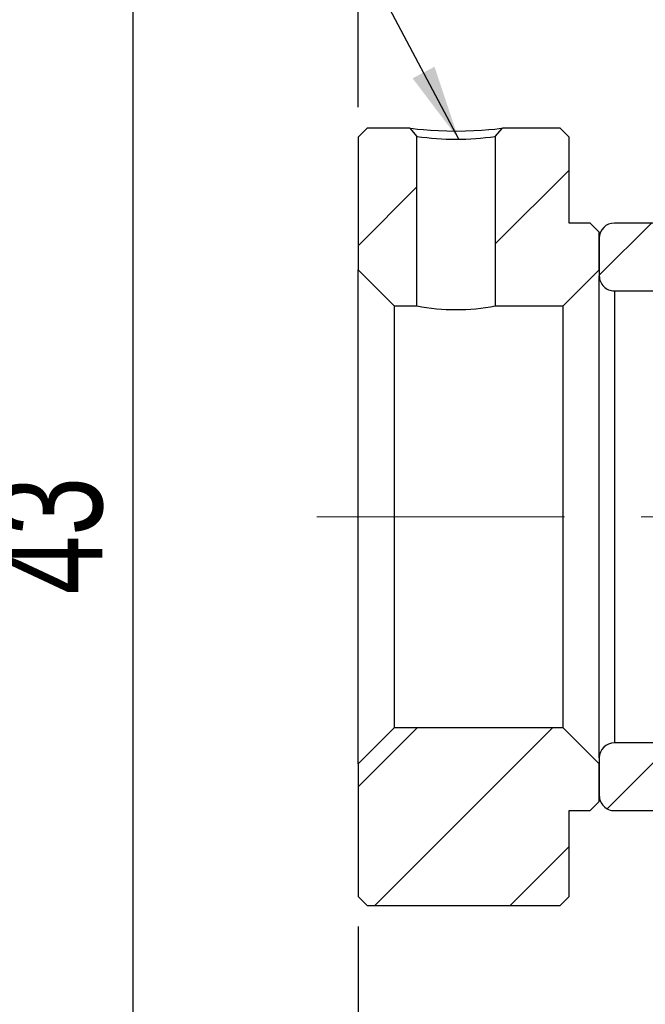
# Model space of a CAD drawing. Header units: millimetres. Extents: x 3 to 296, y 67 to 187.
# Tile 3 of 8: x 83 to 104, y 92 to 125. Entities that reach past the tile are written whole.
import ezdxf

# ---------------------------------------------------------------- set-up
doc = ezdxf.new("R2010")
doc.units = ezdxf.units.MM
doc.linetypes.add('CENTERX2', pattern=[20.319999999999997, 12.7, -2.54, 2.54, -2.54])
doc.layers.add('FORMAT', color=7, linetype='Continuous')
doc.styles.add('SLDTEXTSTYLE0', font='TXT', dxfattribs={"width": 0.75})
doc.dimstyles.new('SLDDIMSTYLE0', dxfattribs={"dimtxt": 3.5, "dimasz": 2.5, "dimexe": 0, "dimexo": 0.0625, "dimgap": 0.875, "dimtad": 1, "dimdec": 1, "dimrnd": 1e-09, "dimzin": 12, "dimdsep": 46, "dimtxsty": 'SLDTEXTSTYLE0', "dimsah": 1, "dimcen": 0.09, "dimadec": 0, "dimazin": 3, "dimtfac": 1, "dimtdec": 1, "dimtofl": 0, "dimtmove": 0, "dimatfit": 3, "dimfxl": 0, "dimfrac": 2, "dimtolj": 1, "dimtzin": 12, "dimarcsym": 0})
doc.dimstyles.new('SLDDIMSTYLE1', dxfattribs={"dimtxt": 3.5, "dimasz": 2.5, "dimexe": 0, "dimexo": 0.0625, "dimgap": 0.875, "dimtad": 1, "dimrnd": 1e-09, "dimzin": 12, "dimdsep": 46, "dimtxsty": 'SLDTEXTSTYLE0', "dimsah": 1, "dimcen": 0.09, "dimadec": 0, "dimazin": 3, "dimtfac": 1, "dimtofl": 0, "dimtmove": 0, "dimatfit": 3, "dimfxl": 0, "dimfrac": 2, "dimtolj": 1, "dimtzin": 12, "dimarcsym": 0})
doc.dimstyles.new('SLDDIMSTYLE3', dxfattribs={"dimtxt": 0.18, "dimasz": 2.5, "dimexe": 0, "dimexo": 0.0625, "dimgap": 0, "dimtad": 0, "dimtih": 1, "dimtoh": 1, "dimdec": 0, "dimrnd": 1e-09, "dimzin": 0, "dimdsep": 46, "dimtxsty": 'Standard', "dimsah": 1, "dimcen": 0.09, "dimadec": 0, "dimazin": 0, "dimtfac": 2.5, "dimtdec": 0, "dimtofl": 0, "dimtmove": 0, "dimatfit": 3, "dimfxl": 0, "dimfrac": 2, "dimtolj": 1, "dimtzin": 0, "dimarcsym": 0})
pattern_1 = [(45, (0, 0), (-2.245064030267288, 2.245064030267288), [])]

# ---------------------------------------------------------------- blocks, each defined once
blk = doc.blocks.new('_D_5')
at = {"layer": 'FORMAT', "color": 7}
for p, q in [((68.60565666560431, 129.6632442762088), (88.2335414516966, 129.6632442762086)), ((87.2335414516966, 129.6632442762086), (87.23354145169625, 86.66324427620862)), ((68.60565666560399, 86.66324427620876), (88.23354145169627, 86.6632442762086))]:
    blk.add_line(p, q, dxfattribs=at)
for points in [[(87.2335414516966, 129.6632442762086), (86.98354145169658, 127.1632442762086), (87.48354145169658, 127.1632442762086)], [(87.23354145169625, 86.66324427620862), (87.48354145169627, 89.16324427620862), (86.98354145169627, 89.16324427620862)]]:
    blk.add_solid(points, dxfattribs=at)
at = {"layer": 'FORMAT', "color": 7, "insert": (82.72180453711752, 105.5853854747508), "char_height": 3.5, "attachment_point": 1, "rotation": 90, "style": 'SLDTEXTSTYLE0'}
blk.add_mtext('43', dxfattribs=at)
blk = doc.blocks.new('_D_6')
at = {"layer": 'FORMAT', "color": 7}
for p, q in [((94.71114547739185, 121.7632442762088), (94.71114547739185, 144.7779215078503)), ((104.7111454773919, 130.363244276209), (104.7111454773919, 144.7779215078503)), ((94.71114547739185, 143.7779215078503), (104.7111454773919, 143.7779215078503))]:
    blk.add_line(p, q, dxfattribs=at)
for centre, start, end in [((103.0196876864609, 146.55604650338), 153.4349488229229, 206.5650511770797), ((97.07941009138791, 146.5560465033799), 333.4349488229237, 26.56505117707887)]:
    blk.add_arc(centre, 6.2120763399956, start, end, dxfattribs=at)
for points in [[(94.71114547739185, 143.7779215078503), (97.21114547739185, 143.5279215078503), (97.21114547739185, 144.0279215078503)], [(104.7111454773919, 143.7779215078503), (102.2111454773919, 144.0279215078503), (102.2111454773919, 143.5279215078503)]]:
    blk.add_solid(points, dxfattribs=at)
at = {"layer": 'FORMAT', "color": 7, "insert": (97.46343769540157, 148.2896584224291), "char_height": 3.5, "attachment_point": 1, "style": 'SLDTEXTSTYLE0'}
blk.add_mtext('10', dxfattribs=at)
blk = doc.blocks.new('_D_10')
at = {"layer": 'FORMAT', "color": 7}
for p, q in [((94.71114547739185, 94.56324427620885), (94.71114547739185, 78.08477748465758)), ((130.7111454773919, 91.16324427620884), (130.7111454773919, 78.08477748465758)), ((130.7111454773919, 79.08477748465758), (94.71114547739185, 79.08477748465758))]:
    blk.add_line(p, q, dxfattribs=at)
for points in [[(94.71114547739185, 79.08477748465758), (97.21114547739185, 78.83477748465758), (97.21114547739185, 79.33477748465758)], [(130.7111454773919, 79.08477748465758), (128.2111454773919, 79.33477748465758), (128.2111454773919, 78.83477748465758)]]:
    blk.add_solid(points, dxfattribs=at)
at = {"layer": 'FORMAT', "color": 7, "insert": (110.9083868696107, 83.59651439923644), "char_height": 3.5, "attachment_point": 1, "style": 'SLDTEXTSTYLE0'}
blk.add_mtext('36', dxfattribs=at)

msp = doc.modelspace()

# ---------------------------------------------------------------- hatches: boundary and pattern name
at = {"layer": 'FORMAT', "linetype": 'Continuous', "lineweight": 18}
h = msp.add_hatch(dxfattribs=at)
h.set_pattern_fill('ANSI31', color=256, style=0)
h.set_pattern_definition(pattern_1)
edge = h.paths.add_edge_path(flags=0)
edge.add_line((96.66114689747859, 120.7914236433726), (96.42442464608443, 121.0632440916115))
edge.add_line((96.42442498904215, 121.0632442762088), (95.01114547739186, 121.0632442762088))
edge.add_line((95.01114547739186, 121.0632442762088), (94.71114547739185, 120.7632442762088))
edge.add_line((94.71114547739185, 120.7632442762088), (94.71114547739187, 116.3632442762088))
edge.add_line((94.71114547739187, 116.3632442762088), (95.91114547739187, 115.1632442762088))
edge.add_line((95.91114547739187, 115.1632442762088), (96.66114547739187, 115.1632442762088))
edge.add_line((96.66114547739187, 115.1632442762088), (96.66114547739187, 120.7914236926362))
h = msp.add_hatch(dxfattribs=at)
h.set_pattern_fill('ANSI31', color=256, style=0)
h.set_pattern_definition(pattern_1)
h.paths.add_polyline_path([(101.7111454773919, 120.7632442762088), (101.4111454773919, 121.0632442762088), (99.49786798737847, 121.0632442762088), (99.26114547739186, 120.7914238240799), (99.26114547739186, 115.1632442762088), (101.5111454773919, 115.1632442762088), (102.7111454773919, 116.3632442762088), (102.7111454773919, 117.6132442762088), (102.4111454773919, 117.9132442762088), (101.7111454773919, 117.9132442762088)], flags=0)
h = msp.add_hatch(dxfattribs=at)
h.set_pattern_fill('ANSI31', color=256, style=0)
h.set_pattern_definition(pattern_1)
edge = h.paths.add_edge_path(flags=0)
edge.add_line((112.2111454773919, 115.6632442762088), (112.7111454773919, 116.1632442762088))
edge.add_line((112.7111454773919, 116.1632442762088), (112.7111454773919, 117.4132442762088))
edge.add_line((112.7111454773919, 117.4132442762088), (112.2111454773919, 117.9132442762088))
edge.add_line((112.2111454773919, 117.9132442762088), (103.2111454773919, 117.9132442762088))
edge.add_arc((103.2111454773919, 117.4132442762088), 0.5, 90, 180)
edge.add_line((102.7111454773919, 117.4132442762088), (102.7111454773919, 116.1632442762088))
edge.add_arc((103.2111454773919, 116.1632442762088), 0.5, 180, 270.0000000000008)
edge.add_line((103.2111454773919, 115.6632442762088), (112.2111454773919, 115.6632442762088))
h = msp.add_hatch(dxfattribs=at)
h.set_pattern_fill('ANSI31', color=256, style=0)
h.set_pattern_definition(pattern_1)
h.paths.add_polyline_path([(94.71114547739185, 95.56324427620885), (95.01114547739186, 95.26324427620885), (101.4111454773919, 95.26324427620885), (101.7111454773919, 95.56324427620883), (101.7111454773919, 98.41324427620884), (102.4111454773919, 98.41324427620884), (102.7111454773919, 98.71324427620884), (102.7111454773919, 99.96324427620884), (101.5111454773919, 101.1632442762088), (95.91114547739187, 101.1632442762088), (94.71114547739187, 99.96324427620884)], flags=0)
h = msp.add_hatch(dxfattribs=at)
h.set_pattern_fill('ANSI31', color=256, style=0)
h.set_pattern_definition(pattern_1)
edge = h.paths.add_edge_path(flags=0)
edge.add_line((112.7111454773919, 100.1632442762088), (112.2111454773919, 100.6632442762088))
edge.add_line((112.2111454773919, 100.6632442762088), (103.2111454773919, 100.6632442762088))
edge.add_arc((103.2111454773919, 100.1632442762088), 0.5, 90, 180)
edge.add_line((102.7111454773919, 100.1632442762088), (102.7111454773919, 98.91324427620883))
edge.add_arc((103.2111454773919, 98.91324427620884), 0.5, 180.0000000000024, 270.0000000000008)
edge.add_line((103.2111454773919, 98.41324427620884), (112.2111454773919, 98.41324427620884))
edge.add_line((112.2111454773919, 98.41324427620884), (112.7111454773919, 98.91324427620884))
edge.add_line((112.7111454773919, 98.91324427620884), (112.7111454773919, 100.1632442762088))

# ---------------------------------------------------------------- linework, layer by layer
at = {"color": 7, "linetype": 'Continuous', "lineweight": 25}
for p, q in [((94.71114547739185, 120.7632442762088), (95.01114547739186, 121.0632442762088)), ((96.42442498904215, 121.0632442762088), (95.01114547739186, 121.0632442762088)), ((96.42442464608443, 121.0632440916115), (96.66114689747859, 120.7914236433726)), ((99.26114547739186, 120.7914238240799), (99.49786798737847, 121.0632442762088)), ((101.4111454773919, 121.0632442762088), (99.49786798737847, 121.0632442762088)), ((101.4111454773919, 121.0632442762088), (101.7111454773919, 120.7632442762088)), ((94.71114547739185, 120.7632442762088), (94.71114547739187, 116.3632442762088)), ((96.66114547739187, 115.1632442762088), (96.66114547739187, 120.7914236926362)), ((99.26114547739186, 120.7914238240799), (99.26114547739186, 115.1632442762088)), ((101.7111454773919, 117.9132442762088), (101.7111454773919, 120.7632442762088)), ((102.4111454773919, 117.9132442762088), (101.7111454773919, 117.9132442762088)), ((102.4111454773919, 117.9132442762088), (102.7111454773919, 117.6132442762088)), ((112.2111454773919, 117.9132442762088), (103.2111454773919, 117.9132442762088)), ((102.7111454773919, 116.3632442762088), (102.7111454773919, 117.6132442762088)), ((102.7111454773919, 117.4132442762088), (102.7111454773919, 116.1632442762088)), ((95.91114547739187, 115.1632442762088), (94.71114547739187, 116.3632442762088)), ((94.71114547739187, 99.96324427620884), (94.71114547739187, 116.3632442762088)), ((102.7111454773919, 116.3632442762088), (101.5111454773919, 115.1632442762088)), ((102.7111454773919, 100.1632442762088), (102.7111454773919, 116.1632442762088)), ((103.2111454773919, 115.6632442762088), (103.2111454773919, 100.6632442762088)), ((103.2111454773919, 115.6632442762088), (112.2111454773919, 115.6632442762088)), ((95.91114547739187, 115.1632442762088), (96.66114547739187, 115.1632442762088)), ((95.91114547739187, 115.1632442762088), (95.91114547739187, 101.1632442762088)), ((99.26114547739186, 115.1632442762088), (101.5111454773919, 115.1632442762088)), ((101.5111454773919, 101.1632442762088), (101.5111454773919, 115.1632442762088)), ((94.71114547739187, 99.96324427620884), (95.91114547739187, 101.1632442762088)), ((101.5111454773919, 101.1632442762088), (95.91114547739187, 101.1632442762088)), ((101.5111454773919, 101.1632442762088), (102.7111454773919, 99.96324427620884)), ((112.2111454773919, 100.6632442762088), (103.2111454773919, 100.6632442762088)), ((102.7111454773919, 100.1632442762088), (102.7111454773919, 98.91324427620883)), ((94.71114547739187, 99.96324427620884), (94.71114547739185, 95.56324427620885)), ((102.7111454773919, 98.71324427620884), (102.7111454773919, 99.96324427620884)), ((102.7111454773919, 98.71324427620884), (102.4111454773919, 98.41324427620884)), ((101.7111454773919, 98.41324427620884), (102.4111454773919, 98.41324427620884)), ((101.7111454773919, 95.56324427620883), (101.7111454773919, 98.41324427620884)), ((103.2111454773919, 98.41324427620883), (112.2111454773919, 98.41324427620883)), ((95.01114547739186, 95.26324427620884), (94.71114547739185, 95.56324427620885)), ((101.7111454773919, 95.56324427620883), (101.4111454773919, 95.26324427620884)), ((95.01114547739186, 95.26324427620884), (101.4111454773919, 95.26324427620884))]:
    msp.add_line(p, q, dxfattribs=at)
at = {"color": 7, "linetype": 'Continuous', "lineweight": 25, "flags": 128}
msp.add_lwpolyline([(96.42442498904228, 121.0632442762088), (96.42442390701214, 121.063244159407), (96.45254999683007, 121.0594127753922), (96.5370342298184, 121.0491216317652), (96.67787660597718, 121.0339498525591), (96.87507712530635, 121.0153490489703), (97.11211963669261, 120.9963851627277), (97.37227625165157, 120.9809118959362), (97.65554697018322, 120.9708564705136), (97.9619317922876, 120.9673735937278), (98.26784269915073, 120.9708600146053), (98.55090621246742, 120.9809409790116), (98.81112233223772, 120.9964547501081), (99.04849105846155, 121.0154617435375), (99.24539170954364, 121.0340374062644), (99.3859214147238, 121.0491855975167), (99.47008017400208, 121.0594495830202), (99.49786798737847, 121.0632442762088)], dxfattribs=at)
at = {"color": 7, "linetype": 'Continuous', "lineweight": 25}
for centre, radius, start, end in [((97.96114502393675, 129.7609629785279), 9.063257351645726, 261.7532642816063, 278.2467415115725), ((103.2111454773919, 117.4132442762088), 0.5, 90, 180), ((103.2111454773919, 116.1632442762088), 0.5, 179.9999999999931, 270.0000000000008), ((97.96114547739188, 122.0797273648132), 7.03759463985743, 259.3550632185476, 280.6449367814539), ((103.2111454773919, 100.1632442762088), 0.5, 90, 179.9999999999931), ((103.2111454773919, 98.91324427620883), 0.5, 180, 270.0000000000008)]:
    msp.add_arc(centre, radius, start, end, dxfattribs=at)
at = {"layer": 'FORMAT', "color": 7, "linetype": 'CENTERX2', "lineweight": 18}
msp.add_line((142.1982524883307, 108.1632442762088), (93.34679383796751, 108.1632442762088), dxfattribs=at)

# ---------------------------------------------------------------- dimensions: what is measured, and where the dimension line sits
at = {"layer": 'FORMAT', "color": 7}
dim = msp.add_linear_dim(base=(104.7111454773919, 143.7779215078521), p1=(94.71114547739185, 120.7632442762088), p2=(104.7111454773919, 129.363244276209), text='(<>)', dimstyle='SLDDIMSTYLE0', dxfattribs=at)
dim.commit()
dim.dimension.update_dxf_attribs({"geometry": '_D_6', "text_midpoint": (100.04954894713, 143.7779215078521), "dimtype": 160})
dim = msp.add_linear_dim(base=(87.23354145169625, 86.66324427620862), p1=(67.60565666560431, 129.6632442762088), p2=(67.60565666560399, 86.66324427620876), angle=90.0000000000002, dimstyle='SLDDIMSTYLE1', dxfattribs=at)
dim.commit()
dim.dimension.update_dxf_attribs({"geometry": '_D_5', "text_midpoint": (87.23354145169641, 108.1714966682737), "dimtype": 160})
dim = msp.add_linear_dim(base=(94.71114547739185, 79.08477748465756), p1=(130.7111454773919, 92.16324427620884), p2=(94.71114547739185, 95.56324427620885), dimstyle='SLDDIMSTYLE1', dxfattribs=at)
dim.commit()
dim.dimension.update_dxf_attribs({"geometry": '_D_10', "text_midpoint": (113.4944980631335, 79.08477748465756), "dimtype": 160})

# ---------------------------------------------------------------- leaders
msp.add_leader([(98.04703542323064, 120.6981293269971), (89.86884302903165, 136.2067275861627)], dimstyle='SLDDIMSTYLE3', dxfattribs=at)

doc.saveas('drawing.dxf')
